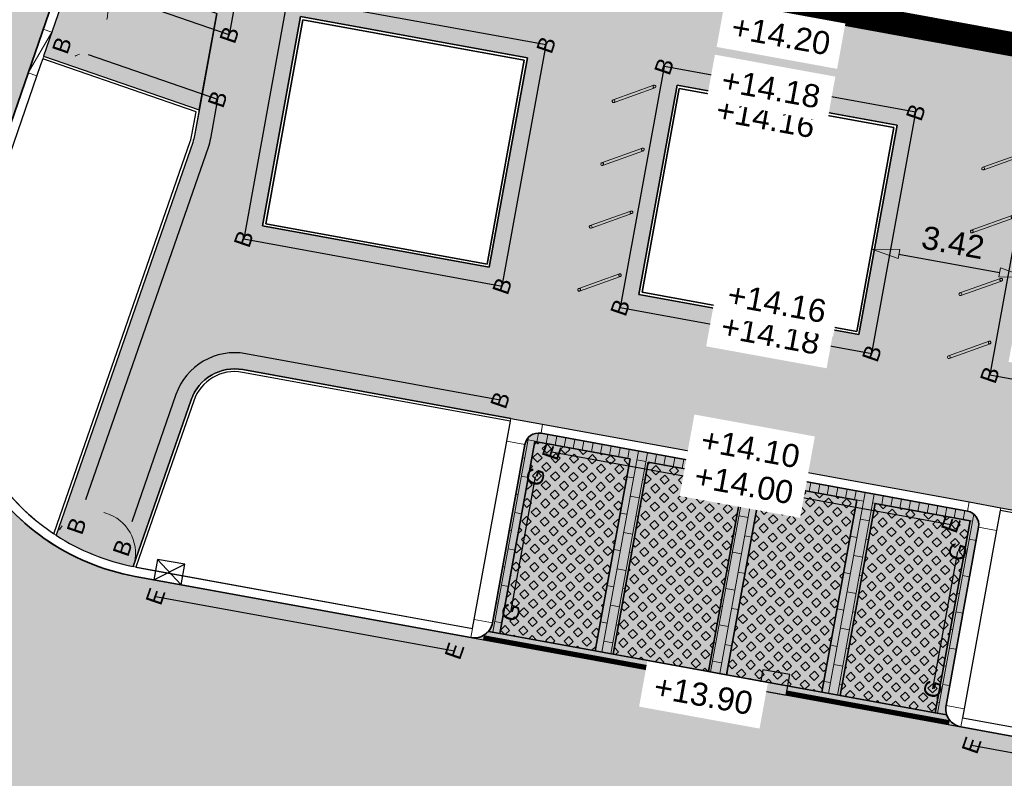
# Model space of a CAD drawing. Header units: metres. Extents: x 131295 to 132236, y 397710 to 398702.
# Tile 72 of 127: x 131570 to 131592, y 398155 to 398171. Entities that reach past the tile are written whole.
import ezdxf
from ezdxf.enums import TextEntityAlignment as Align

# ---------------------------------------------------------------- set-up
doc = ezdxf.new("R2010")
doc.units = ezdxf.units.M
for name, pattern in [('AL-BANDVERLAGING', [5, 1.5, -1, 0, -1, 1.5]), ('AL-MATERIAALS', [2, 1, -1]), ('MA-1-3', [4, 1, -3])]:
    doc.linetypes.add(name, pattern=pattern)
doc.layers.get('Defpoints').update_dxf_attribs({"color": 128})
for name, color, linetype, lineweight, true_color in [('N-GR-arcering gras', 7, 'Continuous', 5, 0xecffb3), ("N-VH-arcering 'MAT' kleur 1 (heiderood)", 7, 'Continuous', 18, 0xd98c8c), ("N-VH-arcering 'MAT' kleur 5 (roodbruin)", 7, 'Continuous', 18, 0xc5a6a0)]:
    doc.layers.add(name, color=color, linetype=linetype, lineweight=lineweight, true_color=true_color)
for name, color, linetype, lineweight in [('N-IE-fietsbeugel @ 0.2', 190, 'Continuous', 18), ('N-IE-markering 1 - 3 streep 0.10', 255, 'MA-1-3', 18), ('N-KO-bandverlaging', 1, 'AL-BANDVERLAGING', 18), ('N-KO-opsluitband 60x200mm', 2, 'Continuous', 25), ('N-KO-opsluitband achterkant', 8, 'Continuous', 5), ('N-KO-tekst banden', 1, 'Continuous', 18), ('N-KO-trottoirband 180-200x250mm', 3, 'Continuous', 35), ('N-KO-trottoirband 380-400x250mm', 3, 'Continuous', 35), ('N-KO-trottoirband achterkant', 8, 'Continuous', 5), ('N-KO-verloopband', 1, 'Continuous', 18), ('N-RI-straatkolk', 7, 'Continuous', 25), ('N-RI-trottoirkolk', 7, 'Continuous', 25), ("N-VH-arcering 'MAT' grijs 254", 254, 'Continuous', 18), ('N-VH-arcering grasbetontegels', 8, 'Continuous', 5), ('N-VH-arcering SBS WF halfsteensverband', 8, 'Continuous', 5), ('X-AL-gebouw arcering', 253, 'Continuous', 18), ('X-AL-gebouw contour', 4, 'Continuous', 50), ('X-AL-maatvoering', 1, 'Continuous', 18), ('X-AL-materiaalscheiding', 1, 'AL-MATERIAALS', 18), ('X-AL-planhoogte', 190, 'Continuous', 25)]:
    doc.layers.add(name, color=color, linetype=linetype, lineweight=lineweight)
doc.layers.add('X-AL-contourlijnen', color=30, linetype='Continuous', plot=False)
doc.layers.add('X-AL-hulplijn bandenlijnnummers', color=30, linetype='Continuous', plot=False)
doc.styles.add('CS Annotative', font='arial.ttf')
doc.dimstyles.new('CS Annotative', dxfattribs={"dimtxt": 2.5, "dimasz": 3, "dimexe": 0.18, "dimexo": 0.0625, "dimgap": 1, "dimtad": 1, "dimzin": 0, "dimdsep": 46, "dimtxsty": 'CS Annotative', "dimblk": 'CS Dimensionpijl', "dimcen": 0, "dimse1": 1, "dimse2": 1, "dimclrd": 256, "dimclre": 256, "dimclrt": 2, "dimadec": 0, "dimazin": 0, "dimtm": 1e-09, "dimtfac": 1, "dimtofl": 0, "dimtmove": 1, "dimatfit": 3, "dimfxl": 1, "dimtfillclr": 256, "dimtolj": 1, "dimtzin": 0, "dimarcsym": 0})
pattern_1 = [(313.3197747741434, (26318.95213051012, 79631.07993216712), (0.2037100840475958, 0.1920994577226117), [0.14, -0.14]), (43.31977477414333, (26318.95213051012, 79631.07993216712), (-0.1920994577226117, 0.2037100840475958), [0.14, -0.14]), (313.3197747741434, (26319.05398457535, 79631.17598097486), (0.2037100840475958, 0.1920994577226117), [0.14, -0.14]), (43.31977477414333, (26319.04817931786, 79630.97807810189), (-0.1920994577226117, 0.2037100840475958), [0.14, -0.14])]

# ---------------------------------------------------------------- blocks, each defined once
blk = doc.blocks.new('*U88')
for p, q in [((-1.028766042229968, 2.500827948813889), (1.470771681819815, -0.2946704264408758)), ((-1.470771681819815, 0.2946704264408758), (1.912777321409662, 1.911487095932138))]:
    blk.add_line(p, q)
blk.add_lwpolyline([(-1.470771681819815, 0.2946704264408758), (1.470771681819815, -0.2946704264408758), (1.912777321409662, 1.911487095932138), (-1.028766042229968, 2.500827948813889)], close=True)
blk = doc.blocks.new('*U139')
blk.add_lwpolyline([(1.912777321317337, 1.911487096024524), (-1.028766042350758, 2.5008279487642), (-1.470771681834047, 0.2946704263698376), (1.470771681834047, -0.2946704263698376)], close=True)
blk.add_solid([(1.912777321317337, 1.911487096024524), (1.470771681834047, -0.2946704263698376), (1.912777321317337, 1.911487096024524), (-1.028766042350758, 2.5008279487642)])
blk = doc.blocks.new('CS Fietsbeugel')
at = {"flags": 128}
blk.add_lwpolyline([(-2.349999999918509, 0.3000000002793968, 0.9999999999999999), (-2.349999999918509, 0), (2.349999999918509, 0, 0.9999999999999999), (2.349999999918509, 0.3000000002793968)], format="xyb", close=True, dxfattribs=at)
for centre, start, end in [((-2.349999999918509, 0.1499999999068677), 270, 90), ((2.349999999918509, 0.1499999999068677), 90, 270)]:
    blk.add_arc(centre, 0.1500000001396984, start, end)
blk = doc.blocks.new('CS Dimensionpijl')
h = blk.add_hatch(color=256)
h.dxf.hatch_style = 1
h.paths.add_polyline_path([(-1, -0.1666666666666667), (0, 0), (-1, 0.1666666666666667)])
at = {"flags": 128}
blk.add_lwpolyline([(0, 0.5), (0, -0.5)], dxfattribs=at)
blk.add_lwpolyline([(-1, -0.1666666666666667), (0, 0), (-1, 0.1666666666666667)], close=True, dxfattribs=at)
blk = doc.blocks.new('*D197')
at = {"layer": 'Defpoints', "color": 0, "transparency": 16777216}
for p in [(131573.7567360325, 398218.2309556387), (131544.4715283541, 398136.4728683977)]:
    blk.add_point(p, dxfattribs=at)
at = {"layer": 'X-AL-maatvoering', "lineweight": -2, "transparency": 16777216}
blk.add_line((131575.0259096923, 398221.7742192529), (131573.9590640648, 398218.7958125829), dxfattribs=at)
at = {"layer": 'X-AL-maatvoering', "lineweight": -2, "transparency": 16777216, "xscale": 0.6000000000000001, "yscale": 0.6000000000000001, "zscale": 0.6000000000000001, "rotation": 250.2928107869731}
blk.add_blockref('CS Dimensionpijl', (131573.7567360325, 398218.2309556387), dxfattribs=at)
at = {"layer": 'X-AL-maatvoering', "color": 2, "transparency": 16777216, "insert": (131574.165031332, 398220.7209730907), "char_height": 0.5, "attachment_point": 5, "rotation": 70.29281078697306, "style": 'CS Annotative'}
blk.add_mtext('\\A1;R86.84', dxfattribs=at)
blk = doc.blocks.new('*D198')
at = {"layer": 'Defpoints', "color": 0, "transparency": 16777216}
for p in [(131573.8064940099, 398164.3009158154), (131568.9829433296, 398162.9843449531)]:
    blk.add_point(p, dxfattribs=at)
at = {"layer": 'X-AL-maatvoering', "lineweight": -2, "transparency": 16777216}
blk.add_line((131565.7264872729, 398162.0955069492), (131568.404117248, 398162.8263564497), dxfattribs=at)
at = {"layer": 'X-AL-maatvoering', "lineweight": -2, "transparency": 16777216, "xscale": 0.6000000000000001, "yscale": 0.6000000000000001, "zscale": 0.6000000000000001, "rotation": 15.26680468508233}
blk.add_blockref('CS Dimensionpijl', (131568.9829433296, 398162.9843449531), dxfattribs=at)
at = {"layer": 'X-AL-maatvoering', "color": 2, "transparency": 16777216, "insert": (131566.6560058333, 398162.8211569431), "char_height": 0.5, "attachment_point": 5, "rotation": 15.266804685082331, "style": 'CS Annotative'}
blk.add_mtext('\\A1;R5.00', dxfattribs=at)
blk = doc.blocks.new('*D621')
at = {"layer": 'Defpoints', "color": 0, "transparency": 16777216}
for p in [(131588.9611755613, 398166.9046425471), (131592.3257496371, 398166.2914204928), (131592.2483187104, 398165.8665791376)]:
    blk.add_point(p, dxfattribs=at)
at = {"layer": 'X-AL-maatvoering', "lineweight": -2, "transparency": 16777216}
blk.add_line((131589.4740207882, 398166.3722183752), (131591.6580425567, 398165.974161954), dxfattribs=at)
at = {"layer": 'X-AL-maatvoering', "lineweight": -2, "transparency": 16777216, "xscale": 0.6000000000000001, "yscale": 0.6000000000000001, "zscale": 0.6000000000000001}
for p, rotation in [((131588.8837446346, 398166.4798011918), 169.6707371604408), ((131592.2483187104, 398165.8665791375), 349.6707371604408)]:
    blk.add_blockref('CS Dimensionpijl', p, dxfattribs=dict(at, rotation=rotation))
at = {"layer": 'X-AL-maatvoering', "color": 2, "transparency": 16777216, "insert": (131590.6476972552, 398166.621265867), "char_height": 0.5, "attachment_point": 5, "rotation": 349.6707371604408, "style": 'CS Annotative'}
blk.add_mtext('\\A1;3.42', dxfattribs=at)

msp = doc.modelspace()

# ---------------------------------------------------------------- hatches: boundary and pattern name
at = {"layer": 'N-GR-arcering gras'}
h = msp.add_hatch(color=256, dxfattribs=at)
h.dxf.hatch_style = 1
h.paths.add_polyline_path([(131583.642787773, 398161.928778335), (131581.5768212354, 398162.3053181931), (131580.8183623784, 398158.14387131), (131582.8843289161, 398157.7673314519)])
h = msp.add_hatch(color=256, dxfattribs=at)
h.dxf.hatch_style = 1
h.paths.add_polyline_path([(131586.1022717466, 398161.4805165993), (131584.0363052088, 398161.8570564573), (131583.2778463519, 398157.6956095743), (131585.3438128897, 398157.3190697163)])
h = msp.add_hatch(color=256, dxfattribs=at)
h.dxf.hatch_style = 1
h.paths.add_polyline_path([(131588.5617557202, 398161.0322548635), (131586.4957891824, 398161.4087947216), (131585.7373303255, 398157.2473478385), (131587.8032968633, 398156.8708079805)])
h = msp.add_hatch(color=256, dxfattribs=at)
h.dxf.hatch_style = 1
h.paths.add_polyline_path([(131591.0212395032, 398160.5839931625), (131588.9552731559, 398160.9605329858), (131588.1968142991, 398156.7990861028), (131590.2627887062, 398156.4225448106)])
at = {"layer": "N-VH-arcering 'MAT' grijs 254"}
h = msp.add_hatch(color=256, dxfattribs=at)
h.dxf.hatch_style = 1
edge = h.paths.add_edge_path()
edge.add_arc((131611.430863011, 398225.5436627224), 1.000000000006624, 79.65226826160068, 169.6522682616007, ccw=False)
edge.add_line((131611.610484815, 398226.5273984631), (131612.7821703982, 398226.3134586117))
edge.add_line((131612.7821703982, 398226.3134586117), (131613.8293740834, 398226.1197675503))
edge.add_line((131613.8293740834, 398226.1197675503), (131614.168502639, 398228.0425657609))
edge.add_line((131614.168502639, 398228.0425657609), (131602.6982103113, 398230.1369438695))
edge.add_arc((131602.8778321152, 398231.1206796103), 1.000000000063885, 161.0669942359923, 259.6522682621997, ccw=False)
edge.add_line((131601.931933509, 398231.4451419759), (131608.2000050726, 398249.7183248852))
edge.add_line((131608.2000050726, 398249.7183248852), (131606.4135850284, 398250.058049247))
edge.add_line((131606.4135850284, 398250.058049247), (131600.0431729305, 398231.4865150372))
edge.add_arc((131599.0972743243, 398231.810977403), 0.999999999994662, 259.6522682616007, 341.0669942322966, ccw=False)
edge.add_line((131598.9176525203, 398230.8272416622), (131592.0843891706, 398232.0749376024))
edge.add_line((131592.0843891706, 398232.0749376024), (131591.5997207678, 398230.668469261))
edge.add_line((131591.5997207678, 398230.668469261), (131592.0251684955, 398230.5218601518))
edge.add_line((131592.0251684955, 398230.5218601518), (131591.8895395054, 398230.1282758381))
edge.add_line((131591.8895395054, 398230.1282758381), (131596.8249366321, 398229.227114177))
edge.add_line((131596.8249366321, 398229.227114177), (131608.2660791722, 398227.1380585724))
edge.add_line((131608.2660791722, 398227.1380585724), (131605.5897142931, 398212.480396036))
edge.add_line((131605.5897142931, 398212.480396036), (131605.4639790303, 398211.7917810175))
edge.add_line((131605.4639790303, 398211.7917810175), (131603.2445683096, 398199.6383963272))
edge.add_line((131603.2445683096, 398199.6383963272), (131603.1188330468, 398198.9497813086))
edge.add_line((131603.1188330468, 398198.9497813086), (131599.8136342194, 398180.8481803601))
edge.add_line((131599.8136342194, 398180.8481803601), (131580.9629174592, 398184.2971932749))
edge.add_line((131580.9629174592, 398184.2971932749), (131580.9989130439, 398184.4939285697))
edge.add_line((131580.9989130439, 398184.4939285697), (131577.1597079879, 398185.1963658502))
edge.add_line((131577.1597079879, 398185.1963658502), (131574.6796128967, 398171.5887932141))
edge.add_line((131574.6796128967, 398171.5887932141), (131574.2877877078, 398169.4389604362))
edge.add_line((131574.2877877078, 398169.4389604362), (131574.197403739, 398168.9430494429))
edge.add_arc((131573.2136101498, 398169.1223541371), 0.999999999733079, 340.83084805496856, 349.6707371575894, ccw=False)
edge.add_line((131574.1581634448, 398168.7939959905), (131571.1959423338, 398160.2728865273))
edge.add_arc((131573.8064940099, 398164.3009158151), 4.79999999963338, 237.0528688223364, 258.6958681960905)
edge.add_line((131572.865613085, 398159.5940332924), (131574.1227174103, 398163.2102128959))
edge.add_arc((131575.0672707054, 398162.8818547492), 0.9999999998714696, 79.67073715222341, 160.8308480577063, ccw=False)
edge.add_line((131575.2465753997, 398163.8656483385), (131581.0582669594, 398162.8064184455))
edge.add_line((131581.0582669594, 398162.8064184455), (131581.746922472, 398162.6809051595))
edge.add_line((131581.746922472, 398162.6809051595), (131590.9945822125, 398160.9954410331))
edge.add_line((131590.9945822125, 398160.9954410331), (131591.6832377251, 398160.8699277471))
edge.add_line((131591.6832377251, 398160.8699277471), (131595.626652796, 398160.1512070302))
edge.add_line((131595.626652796, 398160.1512070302), (131595.6266853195, 398160.1513854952))
edge.add_line((131595.6266853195, 398160.1513854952), (131596.3153430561, 398160.0258844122))
edge.add_line((131596.3153430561, 398160.0258844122), (131605.5629983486, 398158.3403958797))
edge.add_line((131605.5629983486, 398158.3403958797), (131606.2516560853, 398158.2148947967))
edge.add_line((131606.2516560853, 398158.2148947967), (131612.3991652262, 398157.0942731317))
edge.add_line((131612.3991652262, 398157.0942731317), (131612.9439652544, 398160.2037306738))
edge.add_line((131612.9439652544, 398160.2037306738), (131601.2159321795, 398162.3259601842))
edge.add_line((131601.2159321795, 398162.3259601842), (131599.930937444, 398162.5601613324))
edge.add_arc((131600.1102421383, 398163.5439549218), 0.9999999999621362, 169.6522682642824, 259.6707371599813, ccw=False)
edge.add_line((131599.1265063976, 398163.7235767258), (131599.7756530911, 398167.2787620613))
edge.add_line((131599.7756530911, 398167.2787620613), (131603.0809089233, 398166.6763512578))
edge.add_line((131603.0809089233, 398166.6763512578), (131604.0130968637, 398171.7749451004))
edge.add_line((131604.0130968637, 398171.7749451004), (131600.7068579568, 398172.3786969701))
edge.add_line((131600.7068579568, 398172.3786969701), (131602.8551521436, 398184.1442717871))
edge.add_line((131602.8551521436, 398184.1442717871), (131606.1292799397, 398183.5463837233))
edge.add_line((131606.1292799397, 398183.5463837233), (131606.8878857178, 398187.6773079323))
edge.add_line((131606.8878857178, 398187.6773079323), (131603.6095637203, 398188.2759618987))
edge.add_line((131603.6095637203, 398188.2759618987), (131605.7469888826, 398199.9820102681))
edge.add_line((131605.7469888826, 398199.9820102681), (131608.9980150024, 398199.3883407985))
edge.add_line((131608.9980150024, 398199.3883407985), (131609.7549589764, 398203.5195684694))
edge.add_line((131609.7549589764, 398203.5195684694), (131606.5014004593, 398204.1137003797))
edge.add_line((131606.5014004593, 398204.1137003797), (131608.6487622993, 398215.8741690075))
edge.add_line((131608.6487622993, 398215.8741690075), (131611.8692342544, 398215.28607903))
edge.add_line((131611.8692342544, 398215.28607903), (131612.6170007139, 398219.4189826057))
edge.add_line((131612.6170007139, 398219.4189826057), (131609.403173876, 398220.0058591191))
edge.add_line((131609.403173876, 398220.0058591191), (131610.4471272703, 398225.7232845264))
h.paths.add_polyline_path([(131599.272, 398179), (131597.566, 398169.652), (131592.768, 398170.528), (131587.149, 398171.553), (131587.126, 398171.426), (131587.034, 398171.443), (131578.887, 398172.929), (131579.498, 398176.214), (131579.341, 398176.243), (131579.877, 398179.24), (131579.995, 398179.237), (131580.633, 398182.494), (131588.894, 398181.016), (131588.8560251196, 398180.7991434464), (131594.558, 398179.784), (131594.5740701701, 398179.8723859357)], flags=16)
h.paths.add_polyline_path([(131579.5873844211, 398182.6845722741), (131577.843995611, 398173.1190963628), (131576.822120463, 398173.3053417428), (131578.5655092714, 398182.8708176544)], flags=16)
h.paths.add_polyline_path([(131581.4159669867, 398170.6249699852), (131580.5886038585, 398166.0854650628), (131575.6696359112, 398166.9819885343), (131576.4969990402, 398171.5214934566)], flags=16)
h.paths.add_polyline_path([(131589.4338847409, 398169.1636367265), (131588.6065216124, 398164.6241318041), (131583.8351227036, 398165.4937595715), (131584.662485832, 398170.0332644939)], flags=16)
h.paths.add_polyline_path([(131597.4145483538, 398167.7090933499), (131596.5857219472, 398163.1698551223), (131591.8530404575, 398164.032426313), (131592.680403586, 398168.5719312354)], flags=16)
h = msp.add_hatch(color=256, dxfattribs=at)
h.dxf.hatch_style = 1
h.paths.add_polyline_path([(131574.6796128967, 398171.5887932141), (131571.6065068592, 398172.6497863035), (131570.9223309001, 398170.6643632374), (131574.2986717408, 398169.4986780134)])
at = {"layer": "N-VH-arcering 'MAT' kleur 1 (heiderood)"}
h = msp.add_hatch(color=256, dxfattribs=at)
h.dxf.hatch_style = 1
edge = h.paths.add_edge_path()
edge.add_line((131571.1680001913, 398154.1088330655), (131570.9712414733, 398154.1446940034))
edge.add_line((131570.9712414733, 398154.1446940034), (131569.5945764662, 398154.3956028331))
edge.add_arc((131568.6980529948, 398149.4766348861), 4.999999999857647, 79.67073715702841, 87.20376227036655)
edge.add_arc((131568.6980529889, 398149.4766346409), 5.000000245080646, 87.20376234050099, 89.49627435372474)
edge.add_arc((131568.6980529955, 398149.4766348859), 4.999999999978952, 89.49627440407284, 160.9860701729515)
edge.add_line((131563.97085602, 398151.1056249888), (131557.8509147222, 398133.3460523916))
edge.add_line((131557.8509147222, 398133.3460523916), (131553.1237177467, 398134.9750424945))
edge.add_line((131553.1237177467, 398134.9750424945), (131565.9418727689, 398172.1722873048))
edge.add_line((131565.9418727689, 398172.1722873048), (131566.007032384, 398172.3613752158))
edge.add_line((131566.007032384, 398172.3613752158), (131566.6912083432, 398174.3467982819))
edge.add_line((131566.6912083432, 398174.3467982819), (131566.7563679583, 398174.535886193))
edge.add_line((131566.7563679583, 398174.535886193), (131580.2627706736, 398213.7303699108))
edge.add_line((131580.2627706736, 398213.7303699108), (131584.9899676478, 398212.1013798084))
edge.add_line((131584.9899676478, 398212.1013798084), (131577.6863141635, 398190.9067705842))
edge.add_line((131577.6863141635, 398190.9067705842), (131575.6337866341, 398184.950502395))
edge.add_line((131575.6337866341, 398184.950502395), (131571.4825793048, 398172.9040358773))
edge.add_line((131571.4825793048, 398172.9040358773), (131571.4174196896, 398172.7149479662))
edge.add_line((131571.4174196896, 398172.7149479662), (131570.7332816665, 398170.7296349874))
edge.add_line((131570.7332816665, 398170.7296349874), (131570.6681220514, 398170.5405470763))
edge.add_line((131570.6681220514, 398170.5405470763), (131569.0792970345, 398165.9299059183))
edge.add_arc((131573.80649401, 398164.3009158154), 5.000000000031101, 160.9860701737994, 232.7655094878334)
edge.add_arc((131573.8064940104, 398164.3009158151), 4.999999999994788, 232.7655094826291, 235.0580143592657)
edge.add_arc((131573.80649401, 398164.3009158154), 5.000000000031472, 235.0580143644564, 259.6707372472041)
edge.add_line((131572.9099705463, 398159.3819478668), (131572.9200620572, 398159.3801086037))
edge.add_line((131572.9200620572, 398159.3801086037), (131573.1168207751, 398159.3442476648))
edge.add_line((131573.1168207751, 398159.3442476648), (131580.1922252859, 398158.0546954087))
edge.add_line((131580.1922252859, 398158.0546954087), (131590.8172049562, 398156.1182030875))
edge.add_line((131590.8172049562, 398156.1182030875), (131594.7606525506, 398155.3996608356))
edge.add_line((131594.7606525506, 398155.3996608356), (131605.3855818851, 398153.4629932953))
edge.add_line((131605.3855818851, 398153.4629932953), (131608.8599215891, 398152.8297655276))
edge.add_line((131608.8599215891, 398152.8297655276), (131607.8737457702, 398147.4189007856))
edge.add_line((131607.8737457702, 398147.4189007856), (131571.1680001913, 398154.1088330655))
at = {"layer": "N-VH-arcering 'MAT' kleur 5 (roodbruin)"}
h = msp.add_hatch(color=256, dxfattribs=at)
h.dxf.hatch_style = 1
edge = h.paths.add_edge_path()
edge.add_line((131588.9552731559, 398160.9605329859), (131591.0212395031, 398160.5839931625))
edge.add_line((131591.0212395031, 398160.5839931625), (131590.2627887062, 398156.4225448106))
edge.add_line((131590.2627887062, 398156.4225448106), (131590.5122683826, 398156.3770750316))
edge.add_arc((131590.8889254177, 398156.5117207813), 0.3999999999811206, 169.6708481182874, 199.6707371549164, ccw=False)
edge.add_line((131590.495407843, 398156.5834418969), (131591.2000680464, 398160.4497534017))
edge.add_arc((131590.9049298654, 398160.5035442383), 0.3000000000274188, 349.6708481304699, 439.670737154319)
edge.add_line((131590.9587212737, 398160.7986823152), (131581.7110615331, 398162.4841464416))
edge.add_arc((131581.6572701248, 398162.1890083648), 0.2999999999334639, 79.67073715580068, 169.6707371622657)
edge.add_line((131581.362132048, 398162.2427997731), (131580.6574645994, 398158.3764909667))
edge.add_arc((131580.2639471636, 398158.4482128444), 0.3999999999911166, 319.6707371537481, 349.6707371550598, ccw=False)
edge.add_line((131580.5688823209, 398158.1893411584), (131580.8183623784, 398158.14387131))
edge.add_line((131580.8183623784, 398158.14387131), (131581.5768212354, 398162.3053181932))
edge.add_line((131581.5768212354, 398162.3053181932), (131583.642787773, 398161.9287783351))
edge.add_line((131583.642787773, 398161.9287783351), (131582.8843289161, 398157.767331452))
edge.add_line((131582.8843289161, 398157.767331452), (131583.2778463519, 398157.6956095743))
edge.add_line((131583.2778463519, 398157.6956095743), (131584.0363052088, 398161.8570564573))
edge.add_line((131584.0363052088, 398161.8570564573), (131586.1022717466, 398161.4805165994))
edge.add_line((131586.1022717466, 398161.4805165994), (131585.3438128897, 398157.3190697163))
edge.add_line((131585.3438128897, 398157.3190697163), (131585.7373303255, 398157.2473478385))
edge.add_line((131585.7373303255, 398157.2473478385), (131586.4957891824, 398161.4087947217))
edge.add_line((131586.4957891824, 398161.4087947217), (131588.5617557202, 398161.0322548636))
edge.add_line((131588.5617557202, 398161.0322548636), (131587.8032968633, 398156.8708079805))
edge.add_line((131587.8032968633, 398156.8708079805), (131588.1968142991, 398156.7990861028))
edge.add_line((131588.1968142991, 398156.7990861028), (131588.9552731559, 398160.9605329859))
h = msp.add_hatch(color=256, dxfattribs=at)
h.dxf.hatch_style = 1
edge = h.paths.add_edge_path()
edge.add_line((131583.2778463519, 398157.6956095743), (131582.8843289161, 398157.767331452))
edge.add_line((131582.8843289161, 398157.767331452), (131580.8183623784, 398158.14387131))
edge.add_line((131580.8183623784, 398158.14387131), (131580.5688823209, 398158.1893411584))
edge.add_arc((131580.2639471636, 398158.4482128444), 0.3999999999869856, 259.6707371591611, 319.6707371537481, ccw=False)
edge.add_line((131580.1922252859, 398158.0546954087), (131590.81720354, 398156.1182033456))
edge.add_arc((131590.8889254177, 398156.5117207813), 0.3999999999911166, 199.6707371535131, 259.6707371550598, ccw=False)
edge.add_line((131590.5122683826, 398156.3770750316), (131590.2627887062, 398156.4225448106))
edge.add_line((131590.2627887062, 398156.4225448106), (131588.1968142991, 398156.7990861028))
edge.add_line((131588.1968142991, 398156.7990861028), (131587.8032968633, 398156.8708079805))
edge.add_line((131587.8032968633, 398156.8708079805), (131585.7373303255, 398157.2473478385))
edge.add_line((131585.7373303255, 398157.2473478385), (131585.3438128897, 398157.3190697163))
edge.add_line((131585.3438128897, 398157.3190697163), (131583.2778463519, 398157.6956095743))
edge = h.paths.add_edge_path()
edge.add_line((131595.1373038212, 398155.5343017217), (131605.0806444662, 398153.721871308))
edge.add_arc((131605.457303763, 398153.8565107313), 0.4000000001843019, 199.6697747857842, 259.6707371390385)
edge.add_line((131605.3855818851, 398153.4629932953), (131594.7606525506, 398155.3996608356))
edge.add_arc((131594.8323730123, 398155.7931785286), 0.3999999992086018, 259.6709433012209, 319.6697748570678)
at = {"layer": 'N-VH-arcering grasbetontegels'}
h = msp.add_hatch(dxfattribs=at)
h.set_pattern_fill('CS-GRASBETONSTEEN', color=256, angle=278.65)
h.set_pattern_definition(pattern_1)
h.paths.add_polyline_path([(131583.642787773, 398161.928778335), (131581.5768212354, 398162.3053181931), (131580.8183623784, 398158.14387131), (131582.8843289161, 398157.7673314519)])
h = msp.add_hatch(dxfattribs=at)
h.set_pattern_fill('CS-GRASBETONSTEEN', color=256, angle=278.65)
h.set_pattern_definition(pattern_1)
h.paths.add_polyline_path([(131586.1022717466, 398161.4805165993), (131584.0363052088, 398161.8570564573), (131583.2778463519, 398157.6956095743), (131585.3438128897, 398157.3190697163)])
h = msp.add_hatch(dxfattribs=at)
h.set_pattern_fill('CS-GRASBETONSTEEN', color=256, angle=278.65)
h.set_pattern_definition(pattern_1)
h.paths.add_polyline_path([(131588.5617557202, 398161.0322548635), (131586.4957891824, 398161.4087947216), (131585.7373303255, 398157.2473478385), (131587.8032968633, 398156.8708079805)])
h = msp.add_hatch(dxfattribs=at)
h.set_pattern_fill('CS-GRASBETONSTEEN', color=256, angle=278.65)
h.set_pattern_definition(pattern_1)
h.paths.add_polyline_path([(131591.0212395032, 398160.5839931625), (131588.9552731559, 398160.9605329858), (131588.1968142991, 398156.7990861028), (131590.2627887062, 398156.4225448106)])
at = {"layer": 'N-VH-arcering SBS WF halfsteensverband'}
h = msp.add_hatch(dxfattribs=at)
h.set_pattern_fill('CS-WF HALFSTV', color=256, scale=20, angle=98.65196259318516)
h.set_pattern_definition([(259.6707371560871, (26375.62930064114, 79453.50666762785), (0.196758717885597, -0.03586093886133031), []), (169.6707371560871, (26375.62930064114, 79453.50666762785), (-0.2684805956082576, -0.3576564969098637), [0.2, -0.2])])
edge = h.paths.add_edge_path()
edge.add_line((131588.9552731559, 398160.9605329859), (131591.0212395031, 398160.5839931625))
edge.add_line((131591.0212395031, 398160.5839931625), (131590.2627887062, 398156.4225448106))
edge.add_line((131590.2627887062, 398156.4225448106), (131590.5122683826, 398156.3770750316))
edge.add_arc((131590.8889254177, 398156.5117207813), 0.3999999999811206, 169.6708481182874, 199.6707371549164, ccw=False)
edge.add_line((131590.495407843, 398156.5834418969), (131591.2000680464, 398160.4497534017))
edge.add_arc((131590.9049298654, 398160.5035442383), 0.3000000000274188, 349.6708481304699, 439.670737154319)
edge.add_line((131590.9587212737, 398160.7986823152), (131581.7110615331, 398162.4841464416))
edge.add_arc((131581.6572701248, 398162.1890083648), 0.2999999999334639, 79.67073715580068, 169.6707371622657)
edge.add_line((131581.362132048, 398162.2427997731), (131580.6574645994, 398158.3764909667))
edge.add_arc((131580.2639471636, 398158.4482128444), 0.3999999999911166, 319.6707371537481, 349.6707371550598, ccw=False)
edge.add_line((131580.5688823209, 398158.1893411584), (131580.8183623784, 398158.14387131))
edge.add_line((131580.8183623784, 398158.14387131), (131581.5768212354, 398162.3053181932))
edge.add_line((131581.5768212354, 398162.3053181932), (131583.642787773, 398161.9287783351))
edge.add_line((131583.642787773, 398161.9287783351), (131582.8843289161, 398157.767331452))
edge.add_line((131582.8843289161, 398157.767331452), (131583.2778463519, 398157.6956095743))
edge.add_line((131583.2778463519, 398157.6956095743), (131584.0363052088, 398161.8570564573))
edge.add_line((131584.0363052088, 398161.8570564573), (131586.1022717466, 398161.4805165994))
edge.add_line((131586.1022717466, 398161.4805165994), (131585.3438128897, 398157.3190697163))
edge.add_line((131585.3438128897, 398157.3190697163), (131585.7373303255, 398157.2473478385))
edge.add_line((131585.7373303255, 398157.2473478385), (131586.4957891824, 398161.4087947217))
edge.add_line((131586.4957891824, 398161.4087947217), (131588.5617557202, 398161.0322548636))
edge.add_line((131588.5617557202, 398161.0322548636), (131587.8032968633, 398156.8708079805))
edge.add_line((131587.8032968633, 398156.8708079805), (131588.1968142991, 398156.7990861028))
edge.add_line((131588.1968142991, 398156.7990861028), (131588.9552731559, 398160.9605329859))

# ---------------------------------------------------------------- linework, layer by layer
at = {"layer": 'N-IE-markering 1 - 3 streep 0.10', "const_width": 0.1, "flags": 128}
for points in [[(131580.4614778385, 398158.0564455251), (131586.4482798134, 398156.9653002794)], [(131587.0385559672, 398156.8577174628), (131590.5658814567, 398156.214832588)]]:
    msp.add_lwpolyline(points, dxfattribs=at)
at = {"layer": 'N-KO-bandverlaging', "flags": 128}
for points in [[(131571.6065068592, 398172.6497863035, -0.9999999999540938), (131570.9223309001, 398170.6643632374)], [(131572.865613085, 398159.5940332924, 0.9496866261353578), (131571.1959423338, 398160.2728865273)]]:
    msp.add_lwpolyline(points, format="xyb", dxfattribs=at)
at = {"layer": 'N-KO-opsluitband 60x200mm', "flags": 128}
for points in [[(131581.4159669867, 398170.6249699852), (131576.4969990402, 398171.5214934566), (131575.6696359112, 398166.9819885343), (131580.5886038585, 398166.0854650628)], [(131584.662485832, 398170.0332644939), (131583.8351227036, 398165.4937595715), (131588.6065216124, 398164.6241318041), (131589.4338847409, 398169.1636367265)]]:
    msp.add_lwpolyline(points, close=True, dxfattribs=at)
for points in [[(131570.9223309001, 398170.6643632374), (131574.2986717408, 398169.4986780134), (131574.197403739, 398168.9430494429, -0.03859043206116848), (131574.1581634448, 398168.7939959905), (131571.1959423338, 398160.2728865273)], [(131581.0582669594, 398162.8064184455), (131575.2465753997, 398163.8656483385, 0.3697133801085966), (131574.1227174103, 398163.2102128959), (131572.865613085, 398159.5940332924)]]:
    msp.add_lwpolyline(points, format="xyb", dxfattribs=at)
msp.add_lwpolyline([(131591.6832377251, 398160.8699277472), (131595.6266527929, 398160.1512070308)], dxfattribs=at)
at = {"layer": 'N-KO-opsluitband achterkant', "flags": 128}
for points in [[(131581.3461810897, 398170.5767006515), (131576.5452683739, 398171.4517075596), (131575.7394218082, 398167.030257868), (131580.5403345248, 398166.1552509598)], [(131584.7107551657, 398169.9634785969), (131583.9049086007, 398165.5420289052), (131588.5582522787, 398164.6939177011), (131589.3640988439, 398169.1153673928)]]:
    msp.add_lwpolyline(points, close=True, dxfattribs=at)
for points in [[(131570.9027830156, 398170.6076368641), (131574.2304098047, 398169.4587702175), (131574.1383761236, 398168.9538077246, -0.03859043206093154), (131574.101490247, 398168.8136974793), (131571.1442350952, 398160.3068730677)], [(131581.0475086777, 398162.7473908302), (131575.2358171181, 398163.8066207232, 0.3697133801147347), (131574.179390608, 398163.1905114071), (131572.9251347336, 398159.5825256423)]]:
    msp.add_lwpolyline(points, format="xyb", dxfattribs=at)
msp.add_lwpolyline([(131591.6724794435, 398160.8109001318), (131595.6158945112, 398160.0921794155)], dxfattribs=at)
at = {"layer": 'N-KO-trottoirband 180-200x250mm'}
msp.add_lwpolyline([(131575.6337866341, 398184.950502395), (131569.0792970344, 398165.9299059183, 0.4593390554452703), (131572.9099705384, 398159.3819478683), (131580.1922252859, 398158.0546954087)], format="xyb", dxfattribs=at)
for points in [[(131581.7110615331, 398162.4841464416), (131590.9587212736, 398160.7986823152)], [(131590.8172049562, 398156.1182030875), (131594.7606525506, 398155.3996608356)]]:
    msp.add_lwpolyline(points, dxfattribs=at)
at = {"layer": 'N-KO-trottoirband 380-400x250mm'}
msp.add_lwpolyline([(131580.1922252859, 398158.0546954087, 0.4142135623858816), (131580.6574645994, 398158.3764909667), (131581.362132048, 398162.2427997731, -0.4142135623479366), (131581.7110615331, 398162.4841464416)], format="xyb", dxfattribs=at)
msp.add_lwpolyline([(131591.2000678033, 398160.4497520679), (131590.495407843, 398156.5834418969)], dxfattribs=at)
at = {"layer": 'N-KO-trottoirband 380-400x250mm', "flags": 128}
msp.add_lwpolyline([(131590.4954077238, 398156.5834412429, 0.4142135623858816), (131590.8172049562, 398156.1182030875, -1)], format="xyb", dxfattribs=at)
at = {"layer": 'N-KO-trottoirband 380-400x250mm'}
msp.add_arc((131590.9049298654, 398160.5035442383), 0.2999999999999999, 349.6707371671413, 79.67073716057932, dxfattribs=at)
at = {"layer": 'N-KO-trottoirband achterkant'}
msp.add_lwpolyline([(131575.6337866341, 398184.950502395), (131575.8228745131, 398184.8853427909), (131569.2683849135, 398165.8647463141, 0.4593390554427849), (131572.9458314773, 398159.5787065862), (131580.2280862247, 398158.2514541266)], format="xyb", dxfattribs=at)
at = {"layer": 'N-KO-trottoirband achterkant', "flags": 128}
for points in [[(131581.7110615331, 398162.4841464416), (131581.746922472, 398162.6809051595), (131581.0582669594, 398162.8064184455), (131580.9686146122, 398162.3145216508), (131581.362132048, 398162.2427997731)], [(131590.9587212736, 398160.7986823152), (131590.9945822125, 398160.9954410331), (131591.6832377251, 398160.8699277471), (131591.593585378, 398160.3780309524), (131591.2000679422, 398160.4497528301)], [(131580.1922252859, 398158.0546954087), (131580.2639471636, 398158.4482128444), (131580.6574645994, 398158.3764909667)], [(131590.8172049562, 398156.1182030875), (131590.8889254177, 398156.5117207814), (131590.4954077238, 398156.5834412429)]]:
    msp.add_lwpolyline(points, dxfattribs=at)
at = {"layer": 'N-KO-trottoirband achterkant'}
for points in [[(131581.746922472, 398162.6809051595), (131590.9945822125, 398160.9954410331)], [(131580.2639471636, 398158.4482128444), (131580.9686146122, 398162.3145216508)], [(131591.593585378, 398160.3780309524), (131590.8889254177, 398156.5117207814)], [(131590.8530569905, 398156.3149634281), (131594.7965045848, 398155.5964211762)]]:
    msp.add_lwpolyline(points, dxfattribs=at)
at = {"layer": 'N-KO-verloopband', "flags": 128}
msp.add_lwpolyline([(131570.9124516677, 398171.2495717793), (131571.1015395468, 398171.1844121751), (131570.5866536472, 398170.3041323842), (131570.7757415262, 398170.2389727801)], dxfattribs=at)
at = {"layer": 'X-AL-contourlijnen', "flags": 128}
for points in [[(131599.272, 398179), (131597.566, 398169.652), (131592.768, 398170.528), (131587.149, 398171.553), (131587.126, 398171.426), (131587.034, 398171.443), (131578.887, 398172.929), (131579.498, 398176.214), (131579.341, 398176.243), (131579.877, 398179.24), (131579.995, 398179.237), (131580.633, 398182.494), (131588.894, 398181.016), (131588.8560251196, 398180.7991434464), (131594.558, 398179.784), (131594.5740701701, 398179.8723859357)], [(131574.6796128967, 398171.5887932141), (131571.6065068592, 398172.6497863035), (131570.9223309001, 398170.6643632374), (131574.2986717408, 398169.4986780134)], [(131581.4159669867, 398170.6249699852), (131580.5886038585, 398166.0854650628), (131575.6696359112, 398166.9819885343), (131576.4969990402, 398171.5214934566)], [(131581.3461810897, 398170.5767006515), (131576.5452683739, 398171.4517075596), (131575.7394218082, 398167.030257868), (131580.5403345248, 398166.1552509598)], [(131581.3461810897, 398170.5767006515), (131580.5403345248, 398166.1552509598), (131575.7394218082, 398167.030257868), (131576.5452683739, 398171.4517075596)], [(131581.3461810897, 398170.5767006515), (131580.5403345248, 398166.1552509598), (131575.7394218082, 398167.030257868), (131576.5452683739, 398171.4517075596)], [(131589.4338847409, 398169.1636367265), (131588.6065216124, 398164.6241318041), (131583.8351227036, 398165.4937595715), (131584.662485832, 398170.0332644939)], [(131589.3640988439, 398169.1153673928), (131584.7107551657, 398169.9634785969), (131583.9049086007, 398165.5420289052), (131588.5582522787, 398164.6939177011)], [(131589.3640988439, 398169.1153673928), (131588.5582522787, 398164.6939177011), (131583.9049086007, 398165.5420289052), (131584.7107551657, 398169.9634785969)], [(131589.3640988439, 398169.1153673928), (131588.5582522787, 398164.6939177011), (131583.9049086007, 398165.5420289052), (131584.7107551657, 398169.9634785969)], [(131583.642787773, 398161.928778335), (131581.5768212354, 398162.3053181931), (131580.8183623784, 398158.14387131), (131582.8843289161, 398157.7673314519)], [(131586.1022717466, 398161.4805165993), (131584.0363052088, 398161.8570564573), (131583.2778463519, 398157.6956095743), (131585.3438128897, 398157.3190697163)], [(131588.5617557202, 398161.0322548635), (131586.4957891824, 398161.4087947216), (131585.7373303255, 398157.2473478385), (131587.8032968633, 398156.8708079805)], [(131591.0212395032, 398160.5839931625), (131588.9552731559, 398160.9605329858), (131588.1968142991, 398156.7990861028), (131590.2627887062, 398156.4225448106)], [(131595.5370416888, 398159.6594871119), (131595.6158955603, 398160.0921792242), (131591.6724794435, 398160.8109001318), (131591.593585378, 398160.3780309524), (131590.8889254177, 398156.5117207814), (131590.853065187, 398156.3149619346), (131594.7965127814, 398155.5964196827), (131594.8323730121, 398155.7931785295)]]:
    msp.add_lwpolyline(points, close=True, dxfattribs=at)
for points in [[(131571.4174196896, 398172.7149479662), (131570.7332816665, 398170.7296349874), (131570.6681220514, 398170.5405470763), (131569.0792970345, 398165.9299059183, 0.323856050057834), (131570.781101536, 398160.3200867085, 0.01000327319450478), (131570.9427604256, 398160.2022538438, 0.1078080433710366), (131572.9099705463, 398159.3819478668), (131572.9200620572, 398159.3801086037), (131573.1168207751, 398159.3442476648), (131580.1922252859, 398158.0546954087), (131590.8172049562, 398156.1182030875), (131594.7606525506, 398155.3996608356), (131605.3855818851, 398153.4629932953), (131608.8599215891, 398152.8297655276), (131607.8737457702, 398147.4189007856), (131571.1680001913, 398154.1088330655), (131570.9712414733, 398154.1446940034), (131569.5945764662, 398154.3956028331, 0.03288086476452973), (131568.9419739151, 398154.4706816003, 0.01000330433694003), (131568.7420107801, 398154.4764416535, 0.3224602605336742), (131563.97085602, 398151.1056249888), (131557.8509147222, 398133.3460523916), (131553.1237177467, 398134.9750424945), (131565.9418727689, 398172.1722873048)], [(131574.6796128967, 398171.5887932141), (131574.2877877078, 398169.4389604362), (131574.197403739, 398168.9430494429, -0.03859043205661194), (131574.1581634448, 398168.7939959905), (131571.1959423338, 398160.2728865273, 0.09471713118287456), (131572.865613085, 398159.5940332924), (131574.1227174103, 398163.2102128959, -0.3697133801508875), (131575.2465753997, 398163.8656483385), (131581.0582669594, 398162.8064184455), (131581.746922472, 398162.6809051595), (131590.9945822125, 398160.9954410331), (131591.6832377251, 398160.8699277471), (131595.626652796, 398160.1512070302)]]:
    msp.add_lwpolyline(points, format="xyb", dxfattribs=at)
for points in [[(131574.101490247, 398168.8136974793, 0.03859043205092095), (131574.1383761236, 398168.9538077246), (131574.2304098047, 398169.4587702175), (131571.4698996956, 398170.4118392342), (131570.9027830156, 398170.6076368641), (131570.8571719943, 398170.4752773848), (131569.2683849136, 398165.8647463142, 0.3233802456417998), (131570.895537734, 398160.4843291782), (131571.1442350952, 398160.3068730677), (131571.3479070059, 398160.8927546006)], [(131580.9686146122, 398162.3145216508), (131581.0475086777, 398162.7473908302), (131575.235817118, 398163.8066207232, 0.3697133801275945), (131574.1793906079, 398163.190511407), (131573.1217668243, 398160.1481564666), (131572.9251347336, 398159.5825256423), (131573.1526817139, 398159.5410063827), (131580.2280862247, 398158.2514541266), (131580.2639471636, 398158.4482128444)], [(131588.9552731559, 398160.9605329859), (131591.0212395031, 398160.5839931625), (131590.2627887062, 398156.4225448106), (131590.5122683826, 398156.3770750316, -0.1316520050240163), (131590.495407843, 398156.5834418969), (131591.2000680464, 398160.4497534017, 0.4142129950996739), (131590.9587212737, 398160.7986823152), (131581.7110615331, 398162.4841464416, 0.414213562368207), (131581.362132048, 398162.2427997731), (131580.6574645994, 398158.3764909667, -0.1316524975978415), (131580.5688823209, 398158.1893411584), (131580.8183623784, 398158.14387131), (131581.5768212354, 398162.3053181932), (131583.642787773, 398161.9287783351), (131582.8843289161, 398157.767331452), (131583.2778463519, 398157.6956095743), (131584.0363052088, 398161.8570564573), (131586.1022717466, 398161.4805165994), (131585.3438128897, 398157.3190697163), (131585.7373303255, 398157.2473478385), (131586.4957891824, 398161.4087947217), (131588.5617557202, 398161.0322548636), (131587.8032968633, 398156.8708079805), (131588.1968142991, 398156.7990861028)], [(131583.2778463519, 398157.6956095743), (131582.8843289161, 398157.767331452), (131580.8183623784, 398158.14387131), (131580.5688823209, 398158.1893411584, -0.2679491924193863), (131580.1922252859, 398158.0546954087), (131590.81720354, 398156.1182033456, -0.2679491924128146), (131590.5122683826, 398156.3770750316), (131590.2627887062, 398156.4225448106), (131588.1968142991, 398156.7990861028), (131587.8032968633, 398156.8708079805), (131585.7373303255, 398157.2473478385), (131585.3438128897, 398157.3190697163)]]:
    msp.add_lwpolyline(points, format="xyb", close=True, dxfattribs=at)
at = {"layer": 'X-AL-gebouw arcering', "const_width": 0.5}
msp.add_lwpolyline([(131586.9246468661, 398171.7170704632), (131579.1786592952, 398173.1299264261), (131579.789556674, 398176.4143746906), (131579.6308589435, 398176.4436882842), (131580.0852938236, 398178.9846236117), (131580.199744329, 398178.9817138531), (131580.8310608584, 398182.2045946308), (131588.604783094, 398180.8137749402), (131588.5666381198, 398180.5959470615), (131588.869490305, 398180.5428150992), (131594.7594097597, 398179.4942111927), (131594.7751482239, 398179.5807727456), (131598.9813171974, 398178.7997047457), (131597.3649488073, 398169.9428397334), (131592.8129017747, 398170.7739346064), (131586.9476092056, 398171.8438625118)], close=True, dxfattribs=at)
at = {"layer": 'X-AL-gebouw contour'}
msp.add_lwpolyline([(131587.034, 398171.443), (131578.887, 398172.929), (131579.498, 398176.214), (131579.341, 398176.243), (131579.877, 398179.24), (131579.995, 398179.237), (131580.633, 398182.494), (131588.894, 398181.016), (131588.856, 398180.799), (131588.913, 398180.789), (131594.558, 398179.784), (131594.574, 398179.872), (131594.63, 398179.862), (131599.272, 398179), (131597.566, 398169.652), (131592.768, 398170.528), (131587.149, 398171.553), (131587.126, 398171.426)], close=True, dxfattribs=at)
at = {"layer": 'X-AL-hulplijn bandenlijnnummers', "flags": 128}
msp.add_lwpolyline([(131576.7998422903, 398185.6180184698), (131577.5667495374, 398185.4777018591), (131574.9508271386, 398171.1248836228), (131572.3430095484, 398172.0252353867)], dxfattribs=at)
for points in [[(131581.8230513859, 398170.9065410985), (131576.215427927, 398171.9285778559), (131575.2625515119, 398166.700417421), (131580.8701749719, 398165.6783806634)], [(131584.3809147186, 398170.4403488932), (131583.4280383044, 398165.2121884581), (131588.8880927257, 398164.2170474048), (131589.8409691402, 398169.4452078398)], [(131591.4459560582, 398163.7508551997), (131596.8671820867, 398162.7627909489), (131597.8217437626, 398167.9906442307), (131592.3988324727, 398168.9790156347)]]:
    msp.add_lwpolyline(points, close=True, dxfattribs=at)
for points in [[(131571.8872774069, 398170.701487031), (131574.696866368, 398169.731473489), (131574.5417314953, 398168.8802927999, -0.03859043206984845), (131574.4887570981, 398168.6790706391), (131571.833681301, 398161.0414937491)], [(131580.8258855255, 398163.2045376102), (131575.3093320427, 398164.2099760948, 0.3697133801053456), (131573.792123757, 398163.3251382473), (131572.8330074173, 398160.5661492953)]]:
    msp.add_lwpolyline(points, format="xyb", dxfattribs=at)
at = {"layer": 'X-AL-hulplijn bandenlijnnummers'}
for points in [[(131581.9434429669, 398162.086027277), (131590.6008265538, 398160.5081459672)], [(131581.0555837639, 398158.6088724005), (131581.5905554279, 398161.544108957)], [(131590.7481582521, 398159.922231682), (131590.2048708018, 398156.9413360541)], [(131573.3492022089, 398158.9461285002), (131579.834330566, 398157.7641590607)], [(131591.0496044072, 398155.72009444), (131594.4027709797, 398155.1091082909)]]:
    msp.add_lwpolyline(points, dxfattribs=at)
at = {"layer": 'X-AL-materiaalscheiding', "flags": 128}
msp.add_lwpolyline([(131583.642787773, 398161.9287783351), (131581.6752005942, 398162.2873877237, 0.4142135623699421), (131581.5588907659, 398162.2069388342), (131580.8183623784, 398158.1438713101), (131582.8843289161, 398157.767331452)], format="xyb", close=True, dxfattribs=at)
for points in [[(131586.1022717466, 398161.4805165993), (131584.0363052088, 398161.8570564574), (131583.2778463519, 398157.6956095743), (131585.3438128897, 398157.3190697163)], [(131588.5617557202, 398161.0322548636), (131586.4957891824, 398161.4087947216), (131585.7373303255, 398157.2473478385), (131587.8032968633, 398156.8708079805)], [(131591.0212395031, 398160.5839931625), (131588.9552731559, 398160.9605329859), (131588.1968142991, 398156.7990861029), (131590.2627887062, 398156.4225448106)]]:
    msp.add_lwpolyline(points, close=True, dxfattribs=at)
for points in [[(131580.5688823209, 398158.1893411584), (131586.4751755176, 398157.1128693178)], [(131580.1922252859, 398158.0546954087), (131590.8172049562, 398156.1182030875)], [(131587.0654516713, 398157.0052865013), (131590.5122683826, 398156.3770750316)]]:
    msp.add_lwpolyline(points, dxfattribs=at)

# ---------------------------------------------------------------- block references
at = {"layer": 'N-IE-fietsbeugel @ 0.2', "xscale": 0.2, "yscale": 0.2, "zscale": 0.2, "rotation": 19.67}
for p in [(131583.7373151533, 398169.8166318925), (131583.488863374, 398168.4534480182), (131591.7552329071, 398168.3552986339), (131583.2404115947, 398167.0902641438), (131591.5067811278, 398166.9921147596), (131582.9919598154, 398165.7270802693), (131591.2583293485, 398165.6289308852), (131591.0098775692, 398164.2657470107)]:
    msp.add_blockref('CS Fietsbeugel', p, dxfattribs=at)
at = {"layer": 'N-RI-straatkolk', "xscale": 0.2, "yscale": 0.2, "zscale": 0.2, "rotation": 1}
msp.add_blockref('*U139', (131586.7344526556, 398156.8623191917), dxfattribs=at)
at = {"layer": 'N-RI-trottoirkolk', "xscale": 0.2, "yscale": 0.2, "zscale": 0.2, "rotation": 1}
msp.add_blockref('*U88', (131573.6087175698, 398159.2545953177), dxfattribs=at)

# ---------------------------------------------------------------- texts
at = {"layer": 'N-KO-tekst banden', "style": 'CS Annotative'}
for s, height, p in [('B', 0.3599999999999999, (131574.9508271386, 398171.1248836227)), ('B', 0.3599999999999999, (131571.3201276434, 398170.8972960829)), ('B', 0.3599999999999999, (131581.823051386, 398170.9065410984)), ('B', 0.3599999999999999, (131584.3809147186, 398170.4403488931)), ('B', 0.3599999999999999, (131574.696866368, 398169.731473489)), ('B', 0.3599999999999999, (131589.8409691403, 398169.4452078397)), ('B', 0.3599999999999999, (131575.262551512, 398166.7004174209)), ('B', 0.3599999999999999, (131580.8701749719, 398165.6783806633)), ('B', 0.3599999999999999, (131583.4280383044, 398165.212188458)), ('B', 0.3599999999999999, (131588.8880927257, 398164.2170474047)), ('B', 0.3599999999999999, (131591.4459560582, 398163.7508551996)), ('B', 0.3599999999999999, (131580.8258855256, 398163.2045376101)), ('E', 0.3599999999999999, (131581.943442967, 398162.0860272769)), ('G', 0.3599999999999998, (131581.5905554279, 398161.5441089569)), ('B', 0.3599999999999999, (131571.6372647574, 398160.4764829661)), ('E', 0.3599999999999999, (131590.6008265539, 398160.5081459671)), ('B', 0.3599999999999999, (131572.6365908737, 398160.0011385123)), ('G', 0.3599999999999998, (131590.7481582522, 398159.9222316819)), ('E', 0.3599999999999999, (131573.3492022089, 398158.9461285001)), ('G', 0.3599999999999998, (131581.055583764, 398158.6088724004)), ('E', 0.3599999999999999, (131579.8343305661, 398157.7641590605)), ('G', 0.3599999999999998, (131590.2048708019, 398156.9413360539)), ('E', 0.3599999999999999, (131591.0496044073, 398155.7200944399))]:
    msp.add_text(s, height=height, rotation=71.0187745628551, dxfattribs=at).set_placement(p, align=Align.MIDDLE)

# ---------------------------------------------------------------- dimensions: what is measured, and where the dimension line sits
at = {"layer": 'X-AL-maatvoering'}
for center, mpoint, picture, middle in [((131544.4715283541, 398136.4728683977), (131573.7567360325, 398218.2309556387), '*D197', (131574.165031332, 398220.7209730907)), ((131573.8064940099, 398164.3009158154), (131568.9829433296, 398162.9843449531), '*D198', (131566.6560058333, 398162.8211569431))]:
    dim = msp.add_radius_dim(center=center, mpoint=mpoint, dimstyle='CS Annotative', dxfattribs=at)
    dim.commit()
    dim.dimension.update_dxf_attribs({"geometry": picture, "text_midpoint": middle})
dim = msp.add_aligned_dim(p1=(131588.9611755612, 398166.904642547), p2=(131592.3257496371, 398166.2914204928), distance=-0.43183993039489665, dimstyle='CS Annotative', dxfattribs=at)
dim.commit()
dim.dimension.update_dxf_attribs({"geometry": '*D621', "text_midpoint": (131590.6476972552, 398166.621265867)})

# ---------------------------------------------------------------- next in the draw order: texts
at = {"layer": 'X-AL-planhoogte', "char_height": 0.5, "attachment_point": 5, "rotation": 349.6847541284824, "style": 'CS Annotative', "bg_fill": 2}
for s, insert in [('+14.20', (131586.9159509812, 398171.1135494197)), ('+14.16', (131586.5830994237, 398169.3174442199)), ('+14.18', (131586.6882294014, 398164.6211889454)), ('+14.00', (131586.1129575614, 398161.3770798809)), ('+13.90', (131585.233927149, 398156.8085001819))]:
    msp.add_mtext(s, dxfattribs=dict(at, insert=insert))

# ---------------------------------------------------------------- next in the draw order: texts
for s, insert in [('+14.18', (131586.6990744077, 398169.9614955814)), ('+14.16', (131586.8281136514, 398165.3086666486)), ('+14.10', (131586.2540352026, 398162.1588623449))]:
    msp.add_mtext(s, dxfattribs=dict(at, insert=insert))

doc.saveas('drawing.dxf')
